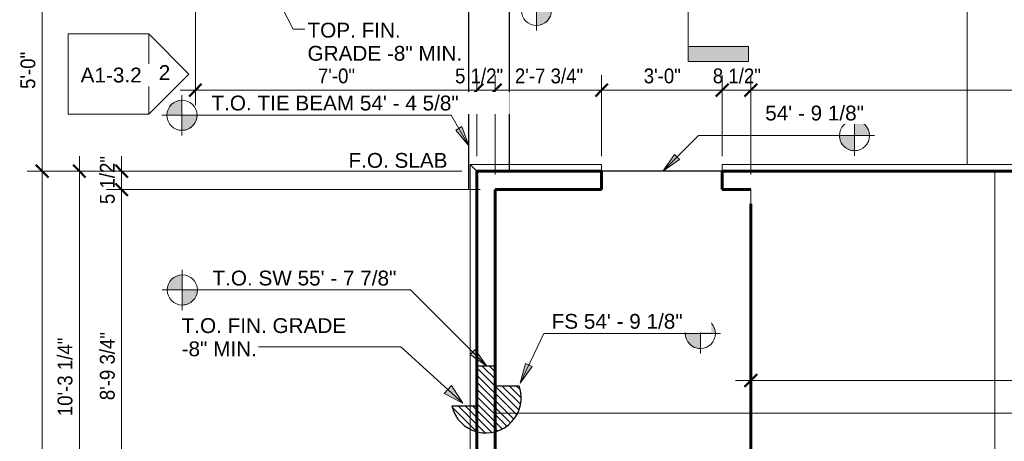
# Model space of a CAD drawing. Header units: inches. Extents: x -680 to 161, y -283 to 603.
# Tile 3 of 11: x -659 to -365, y 51 to 177. Entities that reach past the tile are written whole.
import ezdxf

# ---------------------------------------------------------------- set-up
doc = ezdxf.new("R2010")
doc.units = ezdxf.units.IN
doc.header["$MEASUREMENT"] = 0
for name, color, linetype, lineweight in [('A-ANNO-DIMS', 1, 'Continuous', 9), ('A-ANNO-DIMS-48', 1, 'Continuous', 9), ('A-ANNO-SYMB', 6, 'Continuous', 9), ('A-ANNO-TEXT', 2, 'Continuous', 9), ('A-DETL', 5, 'Continuous', 9), ('A-DETL-GENF', 3, 'Continuous', 9), ('A-WALL', 2, 'Continuous', 18), ('S-FNDN-FTNG', 4, 'Continuous', 18)]:
    doc.layers.add(name, color=color, linetype=linetype, lineweight=lineweight)
doc.styles.add('Arial', font='arial.ttf', dxfattribs={"height": 4.42589820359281})
doc.styles.add('Arial_1', font='arial.ttf', dxfattribs={"width": 0.9, "height": 4.425898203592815})
doc.dimstyles.new('Linear_-_3_32__Arial_2', dxfattribs={"dimscale": 12, "dimtxt": 4.5, "dimasz": 0.3125000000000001, "dimexe": 0.375, "dimexo": 0.3750000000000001, "dimgap": 0.06250000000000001, "dimtad": 1, "dimdec": 3, "dimrnd": 0.125, "dimzin": 3, "dimdsep": 46, "dimlunit": 4, "dimtxsty": 'Arial_1', "dimblk1": 'OBLIQUE', "dimblk2": 'OBLIQUE', "dimsah": 1, "dimcen": 0.09, "dimdle": 0.375, "dimazin": 0, "dimtfac": 1, "dimtdec": 3, "dimtix": 1, "dimtmove": 0, "dimatfit": 3, "dimfxl": 1, "dimtvp": 1, "dimfrac": 2, "dimtolj": 1, "dimtzin": 0, "dimarcsym": 2})
doc.dimstyles.new('Linear_-_3_32__Arial_2_2', dxfattribs={"dimscale": 12, "dimtxt": 4.5, "dimasz": 0.3125000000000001, "dimexe": 0.375, "dimexo": 0.3750000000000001, "dimgap": 0.06250000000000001, "dimtad": 1, "dimdec": 3, "dimrnd": 0.125, "dimzin": 3, "dimdsep": 46, "dimlunit": 4, "dimtxsty": 'Arial_1', "dimblk1": 'OBLIQUE', "dimblk2": 'OBLIQUE', "dimsah": 1, "dimcen": 0.09, "dimdle": 0.375, "dimazin": 0, "dimtfac": 1, "dimtdec": 3, "dimtix": 1, "dimtmove": 2, "dimatfit": 3, "dimfxl": 1, "dimtvp": 1, "dimfrac": 2, "dimtolj": 1, "dimtzin": 0, "dimarcsym": 2})

# ---------------------------------------------------------------- blocks, each defined once
blk = doc.blocks.new('House Slab - House Slab-2091152-Slab Edge Paln')
at = {"layer": 'A-DETL', "lineweight": 60}
for p, q in [((-485.0361363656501, 126.332083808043), (-485.0361363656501, 131.832083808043)), ((-449.0361363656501, 131.8320838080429), (-449.0361363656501, 126.3320838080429)), ((-516.786136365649, 73.64169257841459), (-516.786136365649, 126.3320838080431)), ((-516.786136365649, 126.3320838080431), (-485.0361363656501, 126.332083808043)), ((-449.0361363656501, 126.3320838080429), (-440.5361363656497, 126.3320838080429)), ((-440.5361363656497, 122.0820838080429), (-440.5361363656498, 8.582083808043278)), ((-516.786136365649, 54.08431734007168), (-516.786136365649, 73.64169257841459)), ((-516.7861363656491, 8.582083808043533), (-516.786136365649, 54.08431734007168))]:
    blk.add_line(p, q, dxfattribs=at)
at = {"layer": 'S-FNDN-FTNG'}
for p, q in [((-485.0361363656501, 131.832083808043), (-522.286136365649, 131.8320838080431)), ((-522.286136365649, 131.8320838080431), (-522.2861363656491, 73.64169257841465)), ((-42.28613636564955, 131.8320838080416), (-449.0361363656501, 131.8320838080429)), ((-440.5361363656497, 126.3320838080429), (-440.5361363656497, 122.0820838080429)), ((-522.2861363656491, 73.64169257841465), (-522.2861363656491, 54.04132836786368)), ((-522.2861363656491, 54.04132836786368), (-522.2861363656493, -98.93599527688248))]:
    blk.add_line(p, q, dxfattribs=at)
blk = doc.blocks.new('House Slab Drop Hall - House Slab Drop Hall-2092760-Slab Edge Paln')
at = {"layer": 'A-DETL', "lineweight": 30}
blk.add_line((-449.0361363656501, 131.8320838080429), (-485.0361363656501, 131.832083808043), dxfattribs=at)
blk = doc.blocks.new('House Slab Perimeter Insulation - House Slab Perimeter Insulation-2402339-Slab Edge Paln')
at = {"layer": 'A-DETL', "lineweight": 60}
for p, q in [((-522.2861363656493, 131.8320838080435), (-485.0361363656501, 131.8320838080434)), ((-522.2861363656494, 73.64169257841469), (-522.2861363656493, 131.8320838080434)), ((-449.0361363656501, 131.8320838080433), (-42.28613636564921, 131.8320838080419)), ((-522.2861363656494, 54.04132836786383), (-522.2861363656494, 73.64169257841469)), ((-522.2861363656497, -98.93599527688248), (-522.2861363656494, 54.04132836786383))]:
    blk.add_line(p, q, dxfattribs=at)
at = {"layer": 'S-FNDN-FTNG'}
for p, q in [((-524.2861363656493, 133.8320838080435), (-485.0361363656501, 133.8320838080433)), ((-524.2861363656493, 133.8320838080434), (-522.2861363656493, 131.8320838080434)), ((-524.2861363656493, 61.64169257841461), (-524.2861363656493, 133.8320838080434)), ((-485.0361363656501, 133.8320838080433), (-485.0361363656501, 131.8320838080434)), ((-449.0361363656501, 131.8320838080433), (-449.0361363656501, 133.8320838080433)), ((-449.0361363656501, 133.8320838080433), (-162.2865300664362, 133.8320838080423)), ((-524.2861363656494, 54.79865156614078), (-524.2861363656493, 61.64169257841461)), ((-524.2861363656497, -104.9359952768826), (-524.2861363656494, 54.79865156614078))]:
    blk.add_line(p, q, dxfattribs=at)
blk = doc.blocks.new('1 step SW - 1 step SW-2292074-Slab Edge Paln')
at = {"layer": 'A-DETL-GENF'}
h = blk.add_hatch(dxfattribs=at)
h.set_pattern_fill('FP_9', color=256, style=0, pattern_type=2)
h.set_pattern_definition([(135, (522.536, -61.642), (-1.060660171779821, -1.060660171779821), [])])
h.paths.add_polyline_path([(2.646317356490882, -7.978241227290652), (4.902204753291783, -7.8104582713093), (7.069802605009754, -7.163389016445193), (9.048503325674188, -6.067066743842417), (10.7464668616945, -4.572376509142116), (12.08488338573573, -2.748693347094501), (13.00163120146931, -0.6806622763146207), (13.45416008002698, 1.535730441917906), (13.42146620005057, 3.797612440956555), (12.90506702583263, 6.000000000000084), (5.999999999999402, 6.000000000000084), (5.999999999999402, 12.00000000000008), (-5.968558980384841e-13, 12.00000000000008), (-5.968558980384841e-13, 8.526512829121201e-14), (-7.194152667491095, 8.526512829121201e-14), (-6.418725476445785, -2.125062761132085), (-5.206134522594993, -4.03472300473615), (-3.612661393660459, -5.640345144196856), (-1.712266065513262, -6.867405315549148), (0.4068459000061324, -7.658950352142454)], flags=0)
at = {"layer": 'A-DETL-GENF', "lineweight": 30}
for p, q in [((5.999999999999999, 12), (0, 12)), ((0, 12), (0, 0)), ((5.999999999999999, 5.999999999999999), (5.999999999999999, 12)), ((12.90506702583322, 5.999999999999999), (5.999999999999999, 5.999999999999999)), ((0, 0), (-7.194152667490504, 0))]:
    blk.add_line(p, q, dxfattribs=at)
blk.add_arc((3, 2.515800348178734), 10.5, 193.8629352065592, 19.37979795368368, dxfattribs=at)
blk = doc.blocks.new('Elevation - Detail Number-151647-Slab Edge Paln')
at = {"layer": 'A-ANNO-SYMB'}
for p, q in [((-0.25, -0.2499999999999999), (-0.25, 0.2499999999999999)), ((-0.25, 0.2499999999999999), (0.2499999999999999, 0.2499999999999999)), ((0.2499999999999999, 0.2499999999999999), (0.2499999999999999, -0.2499999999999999)), ((0.2499999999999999, -0.2499999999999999), (-0.25, -0.2499999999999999))]:
    blk.add_line(p, q, dxfattribs=at)
blk = doc.blocks.new('Elevation - Detail Number-151370-Slab Edge Paln')
at = {"layer": 'A-ANNO-SYMB'}
for p, q in [((-9.081742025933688e-18, 0.249999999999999), (-0.2499999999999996, -2.498001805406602e-16)), ((0.2499999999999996, -2.654126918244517e-16), (0, 0.249999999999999)), ((-0.2499999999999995, -2.498001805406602e-16), (0.2499999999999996, -2.498001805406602e-16))]:
    blk.add_line(p, q, dxfattribs=at)
blk = doc.blocks.new('Section - 3_32_ x 3_8_-54337-Slab Edge Paln')
at = {"layer": 'A-ANNO-SYMB'}
blk.add_hatch(color=256, dxfattribs=at).paths.add_polyline_path([(0, 0.3749999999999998), (0, 0), (-0.09374999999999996, 0), (-0.09374999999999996, 0.3749999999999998)], flags=0)
for p, q in [((0, 0.3749999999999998), (-0.09374999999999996, 0.3749999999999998)), ((-0.09374999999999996, 0.3749999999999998), (-0.09374999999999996, 0)), ((0, 0), (0, 0.3749999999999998)), ((-0.09374999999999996, 0), (0, 0))]:
    blk.add_line(p, q, dxfattribs=at)
blk = doc.blocks.new('DIMBLOCK31-Slab Edge Paln')
at = {"layer": 'A-ANNO-DIMS-48', "transparency": 16777216}
for p, q in [((-522.286136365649, 136.3320838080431), (-522.286136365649, 160.5114205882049)), ((-516.7861363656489, 130.8320838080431), (-516.7861363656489, 160.5114205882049)), ((-526.786136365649, 156.0114205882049), (-516.7861363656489, 156.0114205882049)), ((-522.286136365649, 156.0114205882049), (-522.286136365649, 136.3320838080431)), ((-516.786136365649, 156.0114205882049), (-516.786136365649, 130.8320838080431))]:
    blk.add_line(p, q, dxfattribs=at)
at = {"layer": 'A-ANNO-DIMS-48', "lineweight": 50, "transparency": 16777216}
for p, q in [((-522.286136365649, 156.0114205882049), (-524.161136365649, 154.1364205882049)), ((-522.286136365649, 156.0114205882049), (-520.411136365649, 157.8864205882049)), ((-516.7861363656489, 156.0114205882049), (-518.6611363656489, 154.1364205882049)), ((-516.7861363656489, 156.0114205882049), (-514.9111363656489, 157.8864205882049))]:
    blk.add_line(p, q, dxfattribs=at)
at = {"layer": 'A-ANNO-DIMS-48', "color": 0, "transparency": 16777216, "insert": (-528.7870878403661, 162.5027034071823), "char_height": 4.425898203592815, "width": 16.94769230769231, "attachment_point": 1, "line_spacing_factor": 0.9385317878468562, "style": 'Arial_1'}
blk.add_mtext('5 1/2"', dxfattribs=at)
blk = doc.blocks.new('_Oblique')
at = {"color": 0, "linetype": 'ByBlock', "lineweight": -2}
blk.add_line((-0.5, -0.5), (0.5, 0.5), dxfattribs=at)
blk = doc.blocks.new('DIMBLOCK32-Slab Edge Paln')
at = {"layer": 'A-ANNO-DIMS-48', "transparency": 16777216}
for p, q in [((-516.7861363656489, 130.8320838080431), (-516.7861363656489, 160.5114205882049)), ((-485.0361363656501, 136.332083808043), (-485.0361363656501, 160.5114205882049)), ((-516.7861363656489, 156.0114205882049), (-485.0361363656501, 156.0114205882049)), ((-516.786136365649, 156.0114205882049), (-516.786136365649, 130.8320838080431)), ((-485.0361363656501, 156.0114205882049), (-485.0361363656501, 136.332083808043))]:
    blk.add_line(p, q, dxfattribs=at)
at = {"layer": 'A-ANNO-DIMS-48', "lineweight": 50, "transparency": 16777216}
for p, q in [((-516.7861363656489, 156.0114205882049), (-518.6611363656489, 154.1364205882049)), ((-516.7861363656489, 156.0114205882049), (-514.9111363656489, 157.8864205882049)), ((-485.0361363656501, 156.0114205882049), (-486.9111363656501, 154.1364205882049)), ((-485.0361363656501, 156.0114205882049), (-483.1611363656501, 157.8864205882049))]:
    blk.add_line(p, q, dxfattribs=at)
at = {"layer": 'A-ANNO-DIMS-48', "color": 0, "transparency": 16777216, "insert": (-510.9149825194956, 162.5027034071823), "char_height": 4.425898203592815, "width": 24.00923076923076, "attachment_point": 1, "line_spacing_factor": 0.9385317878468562, "style": 'Arial_1'}
blk.add_mtext('2\'-7 3/4"', dxfattribs=at)
blk = doc.blocks.new('DIMBLOCK33-Slab Edge Paln')
at = {"layer": 'A-ANNO-DIMS-48', "transparency": 16777216}
for p, q in [((-485.0361363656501, 136.332083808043), (-485.0361363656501, 160.5114205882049)), ((-449.0361363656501, 136.3320838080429), (-449.0361363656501, 160.5114205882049)), ((-485.0361363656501, 156.0114205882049), (-449.0361363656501, 156.0114205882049)), ((-485.0361363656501, 156.0114205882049), (-485.0361363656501, 136.332083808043)), ((-449.0361363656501, 156.0114205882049), (-449.0361363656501, 136.3320838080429))]:
    blk.add_line(p, q, dxfattribs=at)
at = {"layer": 'A-ANNO-DIMS-48', "lineweight": 50, "transparency": 16777216}
for p, q in [((-485.0361363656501, 156.0114205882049), (-486.9111363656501, 154.1364205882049)), ((-485.0361363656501, 156.0114205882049), (-483.1611363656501, 157.8864205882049)), ((-449.0361363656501, 156.0114205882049), (-450.9111363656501, 154.1364205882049)), ((-449.0361363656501, 156.0114205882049), (-447.1611363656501, 157.8864205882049))]:
    blk.add_line(p, q, dxfattribs=at)
at = {"layer": 'A-ANNO-DIMS-48', "color": 0, "transparency": 16777216, "insert": (-472.4707517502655, 162.5027034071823), "char_height": 4.425898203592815, "width": 13.04307692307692, "attachment_point": 1, "line_spacing_factor": 0.9385317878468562, "style": 'Arial_1'}
blk.add_mtext('3\'-0"', dxfattribs=at)
blk = doc.blocks.new('DIMBLOCK34-Slab Edge Paln')
at = {"layer": 'A-ANNO-DIMS-48', "transparency": 16777216}
for p, q in [((-449.0361363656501, 136.3320838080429), (-449.0361363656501, 160.5114205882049)), ((-440.5361363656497, 130.8320838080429), (-440.5361363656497, 160.5114205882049)), ((-449.0361363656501, 156.0114205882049), (-440.5361363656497, 156.0114205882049)), ((-449.0361363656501, 156.0114205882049), (-449.0361363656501, 136.3320838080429)), ((-440.5361363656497, 156.0114205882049), (-440.5361363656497, 130.8320838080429))]:
    blk.add_line(p, q, dxfattribs=at)
at = {"layer": 'A-ANNO-DIMS-48', "lineweight": 50, "transparency": 16777216}
for p, q in [((-449.0361363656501, 156.0114205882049), (-450.9111363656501, 154.1364205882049)), ((-449.0361363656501, 156.0114205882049), (-447.1611363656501, 157.8864205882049)), ((-440.5361363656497, 156.0114205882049), (-442.4111363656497, 154.1364205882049)), ((-440.5361363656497, 156.0114205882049), (-438.6611363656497, 157.8864205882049))]:
    blk.add_line(p, q, dxfattribs=at)
at = {"layer": 'A-ANNO-DIMS-48', "color": 0, "transparency": 16777216, "insert": (-451.8476748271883, 162.5027034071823), "char_height": 4.425898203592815, "width": 16.94769230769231, "attachment_point": 1, "line_spacing_factor": 0.9385317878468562, "style": 'Arial_1'}
blk.add_mtext('8 1/2"', dxfattribs=at)
blk = doc.blocks.new('DIMBLOCK35-Slab Edge Paln')
at = {"layer": 'A-ANNO-DIMS-48', "transparency": 16777216}
for p, q in [((-440.5361363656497, 130.8320838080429), (-440.5361363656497, 160.5114205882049)), ((-42.28613636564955, 136.3320838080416), (-42.28613636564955, 160.5114205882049)), ((-440.5361363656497, 156.0114205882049), (-37.78613636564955, 156.0114205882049)), ((-440.5361363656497, 156.0114205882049), (-440.5361363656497, 130.8320838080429)), ((-42.28613636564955, 156.0114205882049), (-42.28613636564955, 136.3320838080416))]:
    blk.add_line(p, q, dxfattribs=at)
at = {"layer": 'A-ANNO-DIMS-48', "lineweight": 50, "transparency": 16777216}
for p, q in [((-440.5361363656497, 156.0114205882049), (-442.4111363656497, 154.1364205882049)), ((-440.5361363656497, 156.0114205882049), (-438.6611363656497, 157.8864205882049)), ((-42.28613636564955, 156.0114205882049), (-44.16113636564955, 154.1364205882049)), ((-42.28613636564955, 156.0114205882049), (-40.41113636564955, 157.8864205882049))]:
    blk.add_line(p, q, dxfattribs=at)
at = {"layer": 'A-ANNO-DIMS-48', "color": 0, "transparency": 16777216, "insert": (-252.9380594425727, 162.5027034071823), "char_height": 4.425898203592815, "width": 27.66461538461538, "attachment_point": 1, "line_spacing_factor": 0.9385317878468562, "style": 'Arial_1'}
blk.add_mtext('33\'-2 1/4"', dxfattribs=at)
blk = doc.blocks.new('DIMBLOCK36-Slab Edge Paln')
at = {"layer": 'A-ANNO-DIMS-48', "transparency": 16777216}
for p, q in [((-652.0007274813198, 196.3320838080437), (-652.00072748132, 131.8320838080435)), ((-610.7861363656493, 191.8320838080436), (-656.5007274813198, 191.8320838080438)), ((-652.0007274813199, 191.8320838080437), (-610.7861363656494, 191.8320838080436)), ((-526.786136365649, 131.8320838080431), (-656.50072748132, 131.8320838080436)), ((-652.00072748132, 131.8320838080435), (-526.786136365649, 131.8320838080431))]:
    blk.add_line(p, q, dxfattribs=at)
at = {"layer": 'A-ANNO-DIMS-48', "lineweight": 50, "transparency": 16777216}
for p, q in [((-652.0007274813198, 191.8320838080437), (-653.8757274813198, 193.7070838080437)), ((-652.0007274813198, 191.8320838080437), (-650.1257274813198, 189.9570838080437)), ((-652.00072748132, 131.8320838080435), (-653.87572748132, 133.7070838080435)), ((-652.00072748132, 131.8320838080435), (-650.12572748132, 129.9570838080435))]:
    blk.add_line(p, q, dxfattribs=at)
at = {"layer": 'A-ANNO-DIMS-48', "color": 0, "transparency": 16777216, "insert": (-658.4920103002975, 156.3974684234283), "char_height": 4.425898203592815, "width": 13.04307692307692, "attachment_point": 1, "rotation": 90, "line_spacing_factor": 0.9385317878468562, "style": 'Arial_1'}
blk.add_mtext('5\'-0"', dxfattribs=at)
blk = doc.blocks.new('DIMBLOCK37-Slab Edge Paln')
at = {"layer": 'A-ANNO-DIMS-48', "lineweight": 50, "transparency": 16777216}
for p, q in [((-652.00072748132, 131.8320838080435), (-653.87572748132, 133.7070838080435)), ((-652.00072748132, 131.8320838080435), (-650.12572748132, 129.9570838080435)), ((-652.0007274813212, -180.1679161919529), (-653.8757274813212, -178.2929161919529)), ((-652.0007274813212, -180.1679161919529), (-650.1257274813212, -182.0429161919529))]:
    blk.add_line(p, q, dxfattribs=at)
at = {"layer": 'A-ANNO-DIMS-48', "transparency": 16777216}
for p, q in [((-526.786136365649, 131.8320838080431), (-656.50072748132, 131.8320838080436)), ((-652.00072748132, 131.8320838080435), (-652.0007274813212, -184.6679161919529)), ((-652.00072748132, 131.8320838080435), (-526.786136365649, 131.8320838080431)), ((-526.7861363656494, -180.1679161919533), (-656.5007274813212, -180.1679161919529)), ((-652.0007274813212, -180.1679161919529), (-526.7861363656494, -180.1679161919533))]:
    blk.add_line(p, q, dxfattribs=at)
at = {"layer": 'A-ANNO-DIMS-48', "color": 0, "transparency": 16777216, "insert": (-658.4920103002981, -31.12560849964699), "char_height": 4.425898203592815, "width": 16.69846153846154, "attachment_point": 1, "rotation": 90, "line_spacing_factor": 0.9385317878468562, "style": 'Arial_1'}
blk.add_mtext('26\'-0"', dxfattribs=at)
blk = doc.blocks.new('DIMBLOCK56-Slab Edge Paln')
at = {"layer": 'A-ANNO-DIMS-48', "transparency": 16777216}
for p, q in [((-606.2861363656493, 187.3320838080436), (-606.2861363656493, 151.5114205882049)), ((-606.2861363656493, 156.0114205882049), (-606.2861363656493, 187.3320838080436)), ((-522.286136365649, 136.3320838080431), (-522.286136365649, 160.5114205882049)), ((-610.7861363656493, 156.0114205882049), (-517.786136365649, 156.0114205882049)), ((-522.286136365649, 156.0114205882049), (-522.286136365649, 136.3320838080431))]:
    blk.add_line(p, q, dxfattribs=at)
at = {"layer": 'A-ANNO-DIMS-48', "lineweight": 50, "transparency": 16777216}
for p, q in [((-606.2861363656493, 156.0114205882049), (-608.1611363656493, 154.1364205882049)), ((-606.2861363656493, 156.0114205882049), (-604.4111363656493, 157.8864205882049)), ((-522.286136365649, 156.0114205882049), (-524.161136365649, 154.1364205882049)), ((-522.286136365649, 156.0114205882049), (-520.411136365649, 157.8864205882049))]:
    blk.add_line(p, q, dxfattribs=at)
at = {"layer": 'A-ANNO-DIMS-48', "color": 0, "transparency": 16777216, "insert": (-569.7207517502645, 162.5027034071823), "char_height": 4.425898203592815, "width": 13.04307692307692, "attachment_point": 1, "line_spacing_factor": 0.9385317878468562, "style": 'Arial_1'}
blk.add_mtext('7\'-0"', dxfattribs=at)
blk = doc.blocks.new('DIMBLOCK64-Slab Edge Paln')
at = {"layer": 'A-ANNO-DIMS-48', "transparency": 16777216}
for p, q in [((-640.9200846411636, 8.582083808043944), (-640.9200846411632, 136.3320838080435)), ((-526.786136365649, 131.8320838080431), (-645.4200846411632, 131.8320838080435)), ((-640.9200846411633, 131.8320838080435), (-526.786136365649, 131.8320838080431)), ((-521.2861363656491, 8.582083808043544), (-645.4200846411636, 8.58208380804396)), ((-640.9200846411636, 8.582083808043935), (-521.2861363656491, 8.582083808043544))]:
    blk.add_line(p, q, dxfattribs=at)
at = {"layer": 'A-ANNO-DIMS-48', "lineweight": 50, "transparency": 16777216}
for p, q in [((-640.9200846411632, 131.8320838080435), (-642.7950846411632, 133.7070838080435)), ((-640.9200846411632, 131.8320838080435), (-639.0450846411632, 129.9570838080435)), ((-640.9200846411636, 8.582083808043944), (-642.7950846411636, 10.45708380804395)), ((-640.9200846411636, 8.582083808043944), (-639.0450846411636, 6.707083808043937))]:
    blk.add_line(p, q, dxfattribs=at)
at = {"layer": 'A-ANNO-DIMS-48', "color": 0, "transparency": 16777216, "insert": (-647.4113674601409, 58.68016073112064), "char_height": 4.425898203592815, "width": 27.66461538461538, "attachment_point": 1, "rotation": 90, "line_spacing_factor": 0.9385317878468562, "style": 'Arial_1'}
blk.add_mtext('10\'-3 1/4"', dxfattribs=at)
blk = doc.blocks.new('DIMBLOCK65-Slab Edge Paln')
at = {"layer": 'A-ANNO-DIMS-48', "transparency": 16777216}
for p, q in [((-628.2954026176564, 136.3320838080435), (-628.2954026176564, 126.3320838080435)), ((-526.786136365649, 131.8320838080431), (-632.7954026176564, 131.8320838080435)), ((-628.2954026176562, 131.8320838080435), (-526.786136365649, 131.8320838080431)), ((-521.2861363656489, 126.3320838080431), (-632.7954026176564, 126.3320838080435)), ((-628.2954026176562, 126.3320838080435), (-521.286136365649, 126.3320838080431))]:
    blk.add_line(p, q, dxfattribs=at)
at = {"layer": 'A-ANNO-DIMS-48', "lineweight": 50, "transparency": 16777216}
for p, q in [((-628.2954026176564, 131.8320838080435), (-630.1704026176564, 133.7070838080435)), ((-628.2954026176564, 131.8320838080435), (-626.4204026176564, 129.9570838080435)), ((-628.2954026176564, 126.3320838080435), (-630.1704026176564, 128.2070838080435)), ((-628.2954026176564, 126.3320838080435), (-626.4204026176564, 124.4570838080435))]:
    blk.add_line(p, q, dxfattribs=at)
at = {"layer": 'A-ANNO-DIMS-48', "color": 0, "transparency": 16777216, "insert": (-634.7866854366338, 122.020545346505), "char_height": 4.425898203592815, "width": 16.94769230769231, "attachment_point": 1, "rotation": 90, "line_spacing_factor": 0.9385317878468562, "style": 'Arial_1'}
blk.add_mtext('5 1/2"', dxfattribs=at)
blk = doc.blocks.new('DIMBLOCK66-Slab Edge Paln')
at = {"layer": 'A-ANNO-DIMS-48', "lineweight": 50, "transparency": 16777216}
for p, q in [((-628.2954026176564, 126.3320838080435), (-630.1704026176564, 128.2070838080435)), ((-628.2954026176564, 126.3320838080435), (-626.4204026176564, 124.4570838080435)), ((-628.2954026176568, 20.58208380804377), (-630.1704026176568, 22.45708380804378)), ((-628.2954026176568, 20.58208380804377), (-626.4204026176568, 18.70708380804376))]:
    blk.add_line(p, q, dxfattribs=at)
at = {"layer": 'A-ANNO-DIMS-48', "transparency": 16777216}
for p, q in [((-521.2861363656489, 126.3320838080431), (-632.7954026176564, 126.3320838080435)), ((-628.2954026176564, 126.3320838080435), (-628.2954026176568, 20.58208380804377)), ((-628.2954026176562, 126.3320838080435), (-521.286136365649, 126.3320838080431)), ((-521.2898043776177, 20.5820838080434), (-632.7954026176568, 20.58208380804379)), ((-628.2954026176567, 20.58208380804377), (-521.2898043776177, 20.5820838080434))]:
    blk.add_line(p, q, dxfattribs=at)
at = {"layer": 'A-ANNO-DIMS-48', "color": 0, "transparency": 16777216, "insert": (-634.7866854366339, 63.45323765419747), "char_height": 4.425898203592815, "width": 24.00923076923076, "attachment_point": 1, "rotation": 90, "line_spacing_factor": 0.9385317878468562, "style": 'Arial_1'}
blk.add_mtext('8\'-9 3/4"', dxfattribs=at)
blk = doc.blocks.new('Spot Elevations - Spot Elevation - Target Filled-49714-Slab Edge Paln')
at = {"layer": 'A-ANNO-DIMS'}
h = blk.add_hatch(color=256, dxfattribs=at)
edge = h.paths.add_edge_path(flags=0)
edge.add_line((1.249000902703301e-16, 0), (-0.09374999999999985, 0))
edge.add_arc((5.724587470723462e-16, -3.434752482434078e-16), 0.09375000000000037, 90.00000000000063, 180.0000000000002, ccw=False)
edge.add_line((1.249000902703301e-16, 0.09375000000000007), (1.249000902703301e-16, 0))
h = blk.add_hatch(color=256, dxfattribs=at)
edge = h.paths.add_edge_path(flags=0)
edge.add_line((1.249000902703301e-16, 0), (0.09375000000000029, 0))
edge.add_arc((2.289834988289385e-16, 6.245004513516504e-17), 0.09374999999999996, 269.99999999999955, 359.99999999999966, ccw=False)
edge.add_line((1.249000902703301e-16, -0.09375), (1.249000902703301e-16, 0))
for p, q in [((-2.706168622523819e-16, 0.1243846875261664), (-2.706168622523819e-16, -0.125)), ((1.249000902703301e-16, 0), (1.249000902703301e-16, 0.09375000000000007)), ((0.1250000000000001, 7.067913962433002e-16), (-0.1249999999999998, 7.067913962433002e-16)), ((-0.09374999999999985, 0), (1.249000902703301e-16, 0)), ((1.249000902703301e-16, 0), (1.249000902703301e-16, -0.09375)), ((0.09375000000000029, 0), (1.249000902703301e-16, 0))]:
    blk.add_line(p, q, dxfattribs=at)
blk.add_circle((1.249000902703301e-16, 0), 0.09375000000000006, dxfattribs=at)
for centre, radius, start, end in [((5.724587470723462e-16, -3.434752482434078e-16), 0.09375000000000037, 90.00000000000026, 179.9999999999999), ((2.289834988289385e-16, 6.245004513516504e-17), 0.09374999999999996, 269.9999999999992, 359.9999999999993)]:
    blk.add_arc(centre, radius, start, end, dxfattribs=at)
blk = doc.blocks.new('DIMBLOCK81-Slab Edge Paln')
at = {"layer": 'A-ANNO-DIMS-48', "transparency": 16777216}
for p, q in [((-440.5361363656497, 67.497349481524), (-440.5361363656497, 73.84569905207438)), ((-259.1611363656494, 47.58208380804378), (-259.1611363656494, 73.84569905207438)), ((-445.0361363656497, 69.3456990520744), (-259.1611363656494, 69.3456990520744)), ((-440.5361363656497, 69.3456990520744), (-440.5361363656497, 67.497349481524)), ((-259.1611363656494, 69.3456990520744), (-259.1611363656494, 47.58208380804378))]:
    blk.add_line(p, q, dxfattribs=at)
at = {"layer": 'A-ANNO-DIMS-48', "lineweight": 50, "transparency": 16777216}
for p, q in [((-440.5361363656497, 69.3456990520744), (-438.6611363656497, 71.2206990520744)), ((-259.1611363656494, 69.3456990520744), (-257.2861363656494, 71.2206990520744)), ((-440.5361363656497, 69.3456990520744), (-442.4111363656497, 67.4706990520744)), ((-259.1611363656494, 69.3456990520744), (-261.0361363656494, 67.4706990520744))]:
    blk.add_line(p, q, dxfattribs=at)
at = {"layer": 'A-ANNO-DIMS-48', "color": 0, "transparency": 16777216, "insert": (-358.8320846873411, 75.8369818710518), "char_height": 4.425898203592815, "width": 27.66461538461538, "attachment_point": 1, "line_spacing_factor": 0.9385317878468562, "style": 'Arial_1'}
blk.add_mtext('15\'-1 3/8"', dxfattribs=at)

msp = doc.modelspace()

# ---------------------------------------------------------------- hatches: boundary and pattern name
at = {"layer": 'A-ANNO-DIMS'}
for points in [[(-524.661136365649, 139.4226491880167), (-526.7449144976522, 145.1477825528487), (-528.5773582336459, 144.0898206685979)], [(-466.7481349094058, 131.8320838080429), (-461.7574021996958, 135.3266324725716), (-463.2535862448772, 136.8228165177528)], [(-519.3174335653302, 73.64169257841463), (-522.8119822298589, 78.63242528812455), (-524.3081662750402, 77.13624124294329)], [(-509.327064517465, 68.57806166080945), (-505.795430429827, 73.54262045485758), (-507.7063931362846, 74.45111092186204)]]:
    msp.add_hatch(color=256, dxfattribs=at).paths.add_polyline_path(points, flags=0)
at = {"layer": 'A-ANNO-TEXT'}
msp.add_hatch(color=7, dxfattribs=at).paths.add_polyline_path([(-526.4962278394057, 62.5892933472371), (-529.8538769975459, 67.81527419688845), (-532.0170277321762, 65.43630094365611)], flags=0)

# ---------------------------------------------------------------- linework, layer by layer
at = {"layer": 'A-ANNO-DIMS'}
for p, q in [((-529.9263112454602, 148.5421995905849), (-610.292267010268, 148.5421995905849)), ((-524.661136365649, 139.4226491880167), (-529.9263112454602, 148.5421995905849)), ((-526.7449144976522, 145.1477825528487), (-528.5773582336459, 144.0898206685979)), ((-528.5773582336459, 144.0898206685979), (-524.661136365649, 139.4226491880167)), ((-524.661136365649, 139.4226491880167), (-526.7449144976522, 145.1477825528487)), ((-466.7481349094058, 131.8320838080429), (-456.1120260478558, 142.4681926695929)), ((-456.1120260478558, 142.4681926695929), (-409.5657516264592, 142.4681926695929)), ((-463.2535862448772, 136.8228165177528), (-466.7481349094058, 131.8320838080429)), ((-466.7481349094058, 131.8320838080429), (-461.7574021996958, 135.3266324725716)), ((-461.7574021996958, 135.3266324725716), (-463.2535862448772, 136.8228165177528)), ((-542.0432939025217, 96.36755291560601), (-610.1818703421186, 96.36755291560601)), ((-519.3174335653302, 73.64169257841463), (-542.0432939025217, 96.36755291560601)), ((-509.327064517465, 68.57806166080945), (-502.2868352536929, 83.3868197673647)), ((-502.2868352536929, 83.3868197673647), (-455.5710293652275, 83.3868197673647)), ((-522.8119822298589, 78.63242528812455), (-524.3081662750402, 77.13624124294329)), ((-524.3081662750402, 77.13624124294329), (-519.3174335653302, 73.64169257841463)), ((-519.3174335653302, 73.64169257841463), (-522.8119822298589, 78.63242528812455)), ((-507.7063931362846, 74.45111092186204), (-509.327064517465, 68.57806166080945)), ((-509.327064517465, 68.57806166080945), (-505.795430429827, 73.54262045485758)), ((-505.795430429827, 73.54262045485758), (-507.7063931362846, 74.45111092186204))]:
    msp.add_line(p, q, dxfattribs=at)
at = {"layer": 'A-ANNO-SYMB'}
msp.add_line((-459.1594954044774, 518.8318544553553), (-459.1594954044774, 169.0644624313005), dxfattribs=at)
at = {"layer": 'A-ANNO-TEXT', "color": 7}
for p, q in [((-584.2439775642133, 188.1821510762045), (-577.0569188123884, 174.2060610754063)), ((-577.0569188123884, 174.2060610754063), (-573.570318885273, 174.2060610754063)), ((-557.5122209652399, 79.36100013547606), (-587.4131189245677, 79.36100013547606)), ((-544.9412863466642, 79.36100013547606), (-557.5122209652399, 79.36100013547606)), ((-526.4962278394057, 62.5892933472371), (-544.9412863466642, 79.36100013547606)), ((-529.8538769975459, 67.81527419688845), (-532.0170277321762, 65.43630094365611)), ((-526.4962278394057, 62.5892933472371), (-529.8538769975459, 67.81527419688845)), ((-532.0170277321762, 65.43630094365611), (-526.4962278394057, 62.5892933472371))]:
    msp.add_line(p, q, dxfattribs=at)
at = {"layer": 'A-DETL', "lineweight": 30}
for p, q in [((-524.661136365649, 126.3320838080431), (-524.661136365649, 191.8320838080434)), ((-512.661136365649, 191.8320838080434), (-512.661136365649, 131.8320838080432))]:
    msp.add_line(p, q, dxfattribs=at)
at = {"layer": 'A-DETL', "lineweight": 18}
for p, q in [((-367.6611363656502, -180.1679161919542), (-367.6611363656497, 131.832083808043)), ((-516.786136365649, 59.58208380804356), (-42.28613636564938, 59.58208380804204))]:
    msp.add_line(p, q, dxfattribs=at)
at = {"layer": 'A-WALL'}
for p, q in [((-375.9111363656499, 133.832083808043), (-375.9111363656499, 191.8320838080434)), ((-524.2861363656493, 126.3320838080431), (-524.661136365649, 126.3320838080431))]:
    msp.add_line(p, q, dxfattribs=at)

# ---------------------------------------------------------------- block references
at = {"layer": 'A-ANNO-DIMS', "xscale": 47.99999999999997, "yscale": 47.99999999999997, "zscale": 47.99999999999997, "rotation": 180}
msp.add_blockref('Spot Elevations - Spot Elevation - Target Filled-49714-Slab Edge Paln', (-504.4769462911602, 179.8543668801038), dxfattribs=at)
at = {"layer": 'A-ANNO-DIMS', "xscale": 47.99999999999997, "yscale": 47.99999999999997, "zscale": 47.99999999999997}
for p in [(-610.2922670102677, 148.5421995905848), (-610.1818703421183, 96.36755291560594)]:
    msp.add_blockref('Spot Elevations - Spot Elevation - Target Filled-49714-Slab Edge Paln', p, dxfattribs=at)
at = {"layer": 'A-ANNO-DIMS', "extrusion": (0, 0, -1), "xscale": 47.99999999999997, "yscale": 47.99999999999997, "zscale": 47.99999999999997}
for p in [(409.565751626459, 142.4681926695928), (455.5710293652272, 83.38681976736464)]:
    msp.add_blockref('Spot Elevations - Spot Elevation - Target Filled-49714-Slab Edge Paln', p, dxfattribs=at)
at = {"layer": 'A-ANNO-SYMB', "xscale": 47.99999999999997, "yscale": 47.99999999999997, "zscale": 47.99999999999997}
msp.add_blockref('Elevation - Detail Number-151647-Slab Edge Paln', (-632.2243825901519, 160.8515190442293), dxfattribs=at)
at = {"layer": 'A-ANNO-SYMB', "extrusion": (0, 0, -1), "xscale": 47.99999999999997, "yscale": 47.99999999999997, "zscale": 47.99999999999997}
for name, p, rotation in [('Elevation - Detail Number-151370-Slab Edge Paln', (620.2243825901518, 160.8515190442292), 90.00000000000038), ('Section - 3_32_ x 3_8_-54337-Slab Edge Paln', (459.1594954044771, 169.0644624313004), 90.00000000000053)]:
    msp.add_blockref(name, p, dxfattribs=dict(at, rotation=rotation))
at = {"layer": 'A-DETL-GENF'}
msp.add_blockref('1 step SW - 1 step SW-2292074-Slab Edge Paln', (-522.5361363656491, 61.64169257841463), dxfattribs=at)
at = {"layer": 'S-FNDN-FTNG', "lineweight": 60}
for name in ['House Slab Perimeter Insulation - House Slab Perimeter Insulation-2402339-Slab Edge Paln', 'House Slab - House Slab-2091152-Slab Edge Paln']:
    msp.add_blockref(name, (0, 0), dxfattribs=at)
at = {"layer": 'S-FNDN-FTNG'}
msp.add_blockref('House Slab Drop Hall - House Slab Drop Hall-2092760-Slab Edge Paln', (0, 0), dxfattribs=at)

# ---------------------------------------------------------------- texts
at = {"layer": 'A-ANNO-TEXT', "color": 7, "char_height": 4.425898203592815, "line_spacing_factor": 0.9385317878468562, "style": 'Arial'}
for s, insert, width, attachment_point in [('TOP. FIN.\\PGRADE -8" MIN.', (-572.820318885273, 176.1742669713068), 54.86399999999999, 1), ('F.O. SLAB', (-545.8087658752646, 137.2802720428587), 35.208, 2), ('T.O. FIN. GRADE\\P-8" MIN.', (-610.3931189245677, 87.94074449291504), 58.428, 1)]:
    msp.add_mtext(s, dxfattribs=dict(at, insert=insert, width=width, attachment_point=attachment_point))

# ---------------------------------------------------------------- dimensions: what is measured, and where the dimension line sits
at = {"layer": 'A-ANNO-DIMS'}
for base, p1, p2, override, picture, middle in [((-522.286136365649, 156.0114205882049), (-606.2861363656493, 191.8320838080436), (-522.286136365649, 131.8320838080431), {"dimpost": '<>', "dimfxl": 103.2279032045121}, 'DIMBLOCK56-Slab Edge Paln', (-564.2861363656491, 159.0211646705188)), ((-485.0361363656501, 156.0114205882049), (-516.786136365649, 126.3320838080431), (-485.0361363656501, 131.832083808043), {"dimpost": '<>', "dimfxl": 32.22285679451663}, 'DIMBLOCK32-Slab Edge Paln', (-500.9111363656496, 159.0513549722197)), ((-449.0361363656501, 156.0114205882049), (-485.0361363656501, 131.832083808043), (-449.0361363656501, 131.8320838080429), {"dimpost": '<>', "dimfxl": 36}, 'DIMBLOCK33-Slab Edge Paln', (-467.0361363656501, 159.0226741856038)), ((-440.5361363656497, 156.0114205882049), (-449.0361363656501, 131.8320838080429), (-440.5361363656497, 126.3320838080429), {"dimpost": '<>', "dimfxl": 10.12422836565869}, 'DIMBLOCK34-Slab Edge Paln', (-444.7861363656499, 159.0498454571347)), ((-42.28613636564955, 156.0114205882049), (-440.5361363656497, 126.3320838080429), (-42.28613636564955, 131.8320838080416), {"dimpost": '<>', "dimfxl": 398.2879768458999}, 'DIMBLOCK35-Slab Edge Paln', (-241.4111363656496, 159.0513549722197))]:
    dim = msp.add_linear_dim(base=base, p1=p1, p2=p2, dimstyle='Linear_-_3_32__Arial_2', override=override, dxfattribs=at)
    dim.commit()
    dim.dimension.update_dxf_attribs({"geometry": picture, "text_midpoint": middle})
for base, p1, p2, override, picture, middle in [((-516.786136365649, 156.0114205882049), (-522.286136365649, 131.8320838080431), (-516.786136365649, 126.3320838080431), {"dimpost": '<>', "dimfxl": 7.778174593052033}, 'DIMBLOCK31-Slab Edge Paln', (-520.31324168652, 159.5521046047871)), ((-259.1611363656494, 69.3456990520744), (-440.5361363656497, 71.997349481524), (-259.1611363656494, 43.08208380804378), {"dimpost": '<>', "dimfxl": 183.6654110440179}, 'DIMBLOCK81-Slab Edge Paln', (-344.9997769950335, 72.8863830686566))]:
    dim = msp.add_linear_dim(base=base, p1=p1, p2=p2, dimstyle='Linear_-_3_32__Arial_2_2', override=override, dxfattribs=at)
    dim.commit()
    dim.dimension.update_dxf_attribs({"geometry": picture, "text_midpoint": middle, "dimtype": 160})
for base, p1, p2, override, picture, middle in [((-628.2954026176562, 126.3320838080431), (-522.286136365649, 131.8320838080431), (-516.786136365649, 126.3320838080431), {"dimpost": '<>', "dimfxl": 7.778174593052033}, 'DIMBLOCK65-Slab Edge Paln', (-631.333827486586, 129.082083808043)), ((-640.9200846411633, 131.8320838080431), (-516.7861363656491, 8.58208380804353), (-522.286136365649, 131.8320838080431), {"dimpost": '<>', "dimfxl": 123.3726570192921}, 'DIMBLOCK64-Slab Edge Paln', (-643.9600190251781, 70.20708380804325)), ((-652.0007274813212, -180.1679161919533), (-522.286136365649, 131.8320838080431), (-522.2861363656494, -180.1679161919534), {"dimpost": '<>', "dimfxl": 311.9999999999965}, 'DIMBLOCK37-Slab Edge Paln', (-655.0104715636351, -24.1679161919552)), ((-628.2954026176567, 20.58208380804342), (-516.786136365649, 126.3320838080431), (-516.7898043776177, 20.58208380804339), {"dimpost": '<>', "dimfxl": 105.7500000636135}, 'DIMBLOCK66-Slab Edge Paln', (-631.3353370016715, 73.45708380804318))]:
    dim = msp.add_linear_dim(base=base, p1=p1, p2=p2, angle=89.99999999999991, dimstyle='Linear_-_3_32__Arial_2', override=override, dxfattribs=at)
    dim.commit()
    dim.dimension.update_dxf_attribs({"geometry": picture, "text_midpoint": middle})

# ---------------------------------------------------------------- next in the draw order: texts
at = {"layer": 'A-ANNO-DIMS', "char_height": 4.425898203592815, "attachment_point": 1, "line_spacing_factor": 0.9385317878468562, "style": 'Arial', "bg_fill": 3, "box_fill_scale": 1.25, "bg_fill_color": 0, "bg_fill_transparency": 0}
for s, insert, width in [('54\' - 9 1/8"', (-436.2132516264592, 151.4171677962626), 35.154), ('T.O. SW 55\' - 7 7/8"', (-601.1907210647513, 102.1372907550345), 65.39399999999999), ('FS 54\' - 9 1/8"', (-499.9535558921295, 89.22290157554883), 46.602)]:
    msp.add_mtext(s, dxfattribs=dict(at, insert=insert, width=width))
at = {"layer": 'A-ANNO-SYMB', "char_height": 4.42589820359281, "attachment_point": 2, "line_spacing_factor": 0.9385317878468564, "style": 'Arial', "bg_fill": 3, "box_fill_scale": 1.25, "bg_fill_color": 0, "bg_fill_transparency": 0}
for s, insert, width in [('A1-3.2', (-631.4255979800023, 162.7582356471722), 21.70799999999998), ('2', (-615.4965113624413, 163.494103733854), 4.103999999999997)]:
    msp.add_mtext(s, dxfattribs=dict(at, insert=insert, width=width))

# ---------------------------------------------------------------- next in the draw order: dimensions: what is measured, and where the dimension line sits
at = {"layer": 'A-ANNO-DIMS'}
dim = msp.add_linear_dim(base=(-652.00072748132, 131.8320838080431), p1=(-606.2861363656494, 191.8320838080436), p2=(-522.286136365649, 131.8320838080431), angle=89.99999999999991, dimstyle='Linear_-_3_32__Arial_2', override={"dimpost": '<>', "dimfxl": 103.2279032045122}, dxfattribs=at)
dim.commit()
dim.dimension.update_dxf_attribs({"geometry": 'DIMBLOCK36-Slab Edge Paln', "text_midpoint": (-655.0104715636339, 161.8320838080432)})

# ---------------------------------------------------------------- next in the draw order: texts
at = {"layer": 'A-ANNO-DIMS', "insert": (-601.4924565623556, 154.4049929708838), "char_height": 4.425898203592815, "width": 87.91199999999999, "attachment_point": 1, "line_spacing_factor": 0.9385317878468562, "style": 'Arial', "bg_fill": 3, "box_fill_scale": 1.25, "bg_fill_color": 0, "bg_fill_transparency": 0}
msp.add_mtext('T.O. TIE BEAM 54\' - 4 5/8"', dxfattribs=at)

doc.saveas('drawing.dxf')
